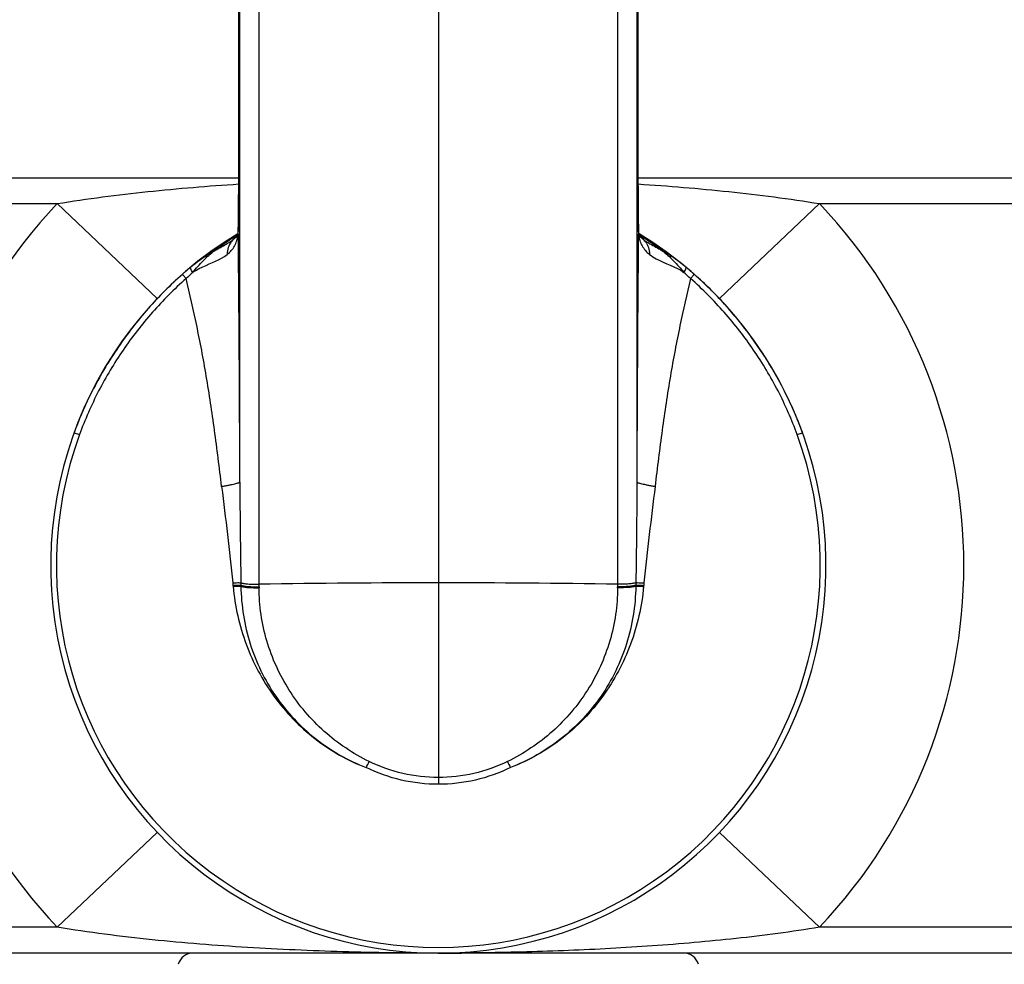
# Model space of a CAD drawing. Header units: millimetres. Extents: x -97 to 452, y -68 to 315.
# Tile 12 of 16: x 24 to 81, y 191 to 245. Entities that reach past the tile are written whole.
import ezdxf

# ---------------------------------------------------------------- set-up
doc = ezdxf.new("R2010")
doc.units = ezdxf.units.MM
doc.header["$LTSCALE"] = 23.1
doc.layers.get('0').update_dxf_attribs({"linetype": 'CONTINUOUS'})
doc.layers.add('ACHSEN', color=7, linetype='CONTINUOUS')

msp = doc.modelspace()

# ---------------------------------------------------------------- linework, layer by layer
at = {"color": 9, "linetype": 'CONTINUOUS'}
for p, q in [((48.173, 315.361), (48.173, 201.055)), ((36.654, 218.586), (36.654, 309.379)), ((37.768, 212.665), (37.768, 309.253)), ((58.579, 309.253), (58.579, 212.665)), ((59.693, 309.379), (59.693, 218.587)), ((36.587, 237.18), (36.588, 237.177)), ((59.759, 237.18), (59.759, 237.177)), ((-23.327, 234.758), (26.054, 234.758)), ((31.856, 229.249), (26.054, 234.758)), ((64.49, 229.249), (70.292, 234.758)), ((70.292, 234.758), (119.673, 234.758)), ((36.561, 233.236), (36.563, 233.353)), ((36.561, 233.266), (36.561, 233.236)), ((36.563, 233.353), (36.565, 233.474)), ((59.781, 233.474), (59.785, 233.267)), ((59.785, 233.267), (59.785, 233.236)), ((59.785, 233.266), (59.785, 233.236)), ((36.274, 232.779), (36.32, 232.809)), ((36.274, 232.779), (36.297, 232.794)), ((36.297, 232.794), (36.32, 232.808)), ((59.975, 232.84), (60.049, 232.794)), ((59.976, 232.841), (60.074, 232.778)), ((60.049, 232.794), (60.074, 232.778)), ((33.331, 230.667), (33.315, 230.653)), ((33.534, 230.406), (33.315, 230.653)), ((62.812, 230.406), (63.031, 230.653)), ((63.05, 230.636), (63.031, 230.653)), ((63.049, 230.636), (63.031, 230.653)), ((27.033, 221.461), (27.343, 221.348)), ((69.003, 221.348), (69.313, 221.461)), ((36.239, 212.74), (36.252, 212.598)), ((36.71, 212.75), (36.711, 212.605)), ((37.768, 212.521), (37.768, 212.665)), ((58.579, 212.665), (58.579, 212.521)), ((59.636, 212.75), (59.635, 212.605)), ((60.108, 212.74), (60.095, 212.598)), ((31.856, 198.266), (26.054, 192.758)), ((64.49, 198.266), (70.292, 192.758)), ((26.054, 192.758), (-23.327, 192.758)), ((119.673, 192.758), (70.292, 192.758)), ((50.419, 191.271), (49.971, 191.266)), ((50.867, 191.276), (50.419, 191.271))]:
    msp.add_line(p, q, dxfattribs=at)
at = {"color": 7, "linetype": 'CONTINUOUS'}
for p, q in [((-23.327, 236.258), (36.586, 236.258)), ((59.76, 236.258), (119.673, 236.258)), ((36.565, 233.503), (36.561, 233.266)), ((36.22, 232.637), (36.22, 232.637)), ((36.319, 232.71), (36.302, 232.697)), ((36.319, 232.71), (36.317, 232.709)), ((60.027, 232.71), (60.029, 232.709)), ((60.126, 232.637), (60.126, 232.637)), ((69.313, 221.461), (69.301, 221.495)), ((119.673, 191.258), (-23.327, 191.258))]:
    msp.add_line(p, q, dxfattribs=at)
for points in [[(59.759, 236.737), (59.759, 250.526), (59.757, 263.476), (59.755, 275.85), (59.749, 298.893)], [(36.591, 275.834), (36.589, 263.46), (36.588, 250.51), (36.587, 237.18)], [(36.587, 237.18), (36.587, 236.721), (36.586, 236.091), (36.583, 235.491), (36.58, 234.928), (36.576, 234.407), (36.571, 233.93), (36.565, 233.503)], [(59.785, 233.266), (59.781, 233.514), (59.775, 233.941), (59.77, 234.418), (59.766, 234.94), (59.763, 235.504), (59.76, 236.104), (59.759, 236.737)], [(36.561, 233.266), (36.557, 233.181), (36.544, 233.074), (36.525, 232.989), (36.5, 232.923), (36.471, 232.87), (36.43, 232.815)], [(59.916, 232.816), (59.875, 232.87), (59.847, 232.921), (59.823, 232.985), (59.804, 233.066), (59.79, 233.168), (59.785, 233.266)], [(36.302, 232.697), (36.232, 232.646), (36.22, 232.637)], [(36.43, 232.815), (36.362, 232.747), (36.317, 232.709)], [(60.029, 232.709), (59.982, 232.749), (59.916, 232.816)], [(60.126, 232.637), (60.111, 232.648), (60.041, 232.699), (60.027, 232.71)]]:
    msp.add_lwpolyline(points, dxfattribs=at)
at = {"color": 9, "linetype": 'CONTINUOUS'}
for centre, radius, start, end in [((48.173, 213.758), 30.5, 136.4866, 223.5134), ((48.173, 213.758), 30.5, 316.4866, 43.5134), ((-2165.578, 211.973), 2202.241, 0.172052, 0.553222), ((2262.852, 211.966), 2203.17, 179.446839, 179.827818), ((48.087, 214.474), 21.785, 123.1578, 126.2713), ((32.886, 237.532), 5.922, 302.9543, 304.2656), ((36.97, 231.907), 1.034, 129.1638, 142.0882), ((48.021, 214.573), 21.667, 122.8305, 123.1551), ((47.969, 214.652), 21.572, 122.5229, 122.686), ((47.974, 214.644), 21.582, 122.1478, 122.5229), ((34.118, 233.245), 2.442, 352.9111, 355.1439), ((62.228, 233.245), 2.442, 184.8508, 187.0831), ((48.348, 214.608), 21.625, 57.4735, 57.8629), ((59.376, 231.907), 1.034, 37.9123, 50.8454), ((48.324, 214.571), 21.67, 56.8456, 57.1641), ((63.459, 237.53), 5.92, 235.7349, 237.0437), ((48.259, 214.473), 21.787, 53.7292, 56.8428), ((45.524, 216.824), 18.447, 129.8921, 130.7679), ((44.199, 218.407), 16.382, 129.4122, 129.8883), ((52.271, 218.557), 16.188, 50.2294, 50.5842), ((51.136, 217.197), 17.96, 49.5146, 50.2248), ((46.011, 216.255), 19.196, 130.7592, 131.3423), ((41.504, 222.305), 11.364, 131.8749, 134.5323), ((54.84, 222.302), 11.368, 45.4682, 48.1183), ((50.345, 216.266), 19.181, 48.9502, 49.5203), ((50.403, 216.333), 19.092, 48.5943, 48.9516), ((48.695, 213.916), 21.956, 22.9321, 23.8621), ((48.915, 214.01), 21.717, 22.108, 22.9321), ((49.292, 214.161), 21.31, 20.1285, 22.1116), ((48.173, 213.758), 22.17, 159.9782, 20.0224), ((49.091, 213.737), 12.89, 185.0682, 185.3434), ((47.429, 212.731), 10.718, 180.6766, 180.9926), ((48.17, -419.841), 632.591, 89.999694, 90.942207), ((48.176, -419.841), 632.591, 89.057793, 90.000306), ((48.943, 212.731), 10.692, 359.0083, 359.3252), ((48.276, 213.644), 11.865, 354.6421, 354.9415), ((47.983, 212.517), 10.215, 179.9776, 180.2784), ((48.18, 212.516), 10.399, 359.7241, 0.0252), ((26.312, 211.045), 19.842, 332.9642, 334.1025), ((70.033, 211.045), 19.841, 205.8994, 207.0378), ((48.174, 384.098), 192.84, 269.99977, 270.53382)]:
    msp.add_arc(centre, radius, start, end, dxfattribs=at)
at = {"color": 7, "linetype": 'CONTINUOUS'}
msp.add_arc((48.173, 213.758), 22.5, 121.1645, 58.8104, dxfattribs=at)
at = {"color": 9, "linetype": 'CONTINUOUS'}
for points, knots in [([(36.588, 237.177), (36.588, 249.216), (36.589, 273.284), (36.598, 297.351), (36.599, 309.379)], [0, 0, 0, 0, 0.500244, 1, 1, 1, 1]), ([(59.747, 309.379), (59.749, 297.351), (59.757, 273.284), (59.759, 249.216), (59.759, 237.177)], [0, 0, 0, 0, 0.499756, 1, 1, 1, 1]), ([(36.565, 233.474), (36.574, 234.041), (36.584, 235.275), (36.588, 236.51), (36.588, 237.177)], [0, 0, 0, 0, 0.459483, 1, 1, 1, 1]), ([(59.759, 237.177), (59.759, 236.51), (59.762, 235.275), (59.773, 234.041), (59.781, 233.474)], [0, 0, 0, 0, 0.540514, 1, 1, 1, 1]), ([(26.054, 234.758), (26.926, 234.903), (28.676, 235.158), (32.184, 235.567), (34.824, 235.782), (36.585, 235.896)], [0, 0, 0, 0, 0.250304, 0.500405, 1, 1, 1, 1]), ([(59.761, 235.896), (61.522, 235.782), (64.162, 235.567), (67.671, 235.158), (69.42, 234.903), (70.292, 234.758)], [0, 0, 0, 0, 0.499593, 0.749692, 1, 1, 1, 1]), ([(36.551, 233.039), (36.553, 233.055), (36.558, 233.121), (36.56, 233.187), (36.561, 233.236)], [0, 0, 0, 0, 0.245703, 1, 1, 1, 1]), ([(59.785, 233.236), (59.786, 233.22), (59.787, 233.154), (59.791, 233.088), (59.795, 233.039)], [0, 0, 0, 0, 0.25434, 1, 1, 1, 1]), ([(35.92, 231.811), (36.005, 231.879), (36.164, 232.027), (36.352, 232.294), (36.482, 232.604), (36.527, 232.828), (36.541, 232.944)], [0, 0, 0, 0, 0.245982, 0.487227, 0.735069, 1, 1, 1, 1]), ([(36.288, 232.862), (36.282, 232.858), (36.285, 232.828), (36.292, 232.81), (36.297, 232.794)], [0, 0, 0, 0, 0.300088, 1, 1, 1, 1]), ([(36.346, 232.77), (36.342, 232.771), (36.326, 232.778), (36.309, 232.787), (36.297, 232.794)], [0, 0, 0, 0, 0.223413, 1, 1, 1, 1]), ([(36.378, 232.761), (36.376, 232.762), (36.365, 232.763), (36.354, 232.767), (36.346, 232.77)], [0, 0, 0, 0, 0.22574, 1, 1, 1, 1]), ([(59.805, 232.944), (59.819, 232.828), (59.864, 232.604), (59.994, 232.295), (60.182, 232.027), (60.341, 231.879), (60.426, 231.811)], [0, 0, 0, 0, 0.264893, 0.512709, 0.753964, 1, 1, 1, 1]), ([(60.049, 232.794), (60.041, 232.79), (60.016, 232.775), (59.988, 232.764), (59.968, 232.761)], [0, 0, 0, 0, 0.30391, 1, 1, 1, 1]), ([(60.059, 232.862), (60.065, 232.858), (60.061, 232.828), (60.055, 232.81), (60.049, 232.794)], [0, 0, 0, 0, 0.300197, 1, 1, 1, 1]), ([(35.198, 232.038), (35.078, 231.973), (34.588, 231.684), (34.132, 231.339), (33.798, 231.065)], [0, 0, 0, 0, 0.240227, 1, 1, 1, 1]), ([(33.918, 230.767), (34.018, 230.88), (34.212, 231.11), (34.617, 231.556), (34.955, 231.861), (35.198, 232.038)], [0, 0, 0, 0, 0.250142, 0.500271, 1, 1, 1, 1]), ([(35.198, 232.038), (35.279, 232.082), (35.586, 232.249), (35.891, 232.422), (36.107, 232.562)], [0, 0, 0, 0, 0.262078, 1, 1, 1, 1]), ([(36.155, 232.543), (36.077, 232.443), (35.955, 232.207), (35.919, 231.945), (35.92, 231.811)], [0, 0, 0, 0, 0.48663, 1, 1, 1, 1]), ([(60.192, 232.543), (60.269, 232.443), (60.391, 232.207), (60.427, 231.945), (60.426, 231.811)], [0, 0, 0, 0, 0.486654, 1, 1, 1, 1]), ([(60.238, 232.563), (60.308, 232.517), (60.606, 232.333), (60.913, 232.165), (61.148, 232.038)], [0, 0, 0, 0, 0.237976, 1, 1, 1, 1]), ([(61.148, 232.039), (61.391, 231.861), (61.729, 231.556), (62.134, 231.109), (62.329, 230.879), (62.429, 230.766)], [0, 0, 0, 0, 0.49976, 0.749877, 1, 1, 1, 1]), ([(62.549, 231.064), (62.434, 231.158), (61.989, 231.513), (61.517, 231.837), (61.148, 232.039)], [0, 0, 0, 0, 0.260876, 1, 1, 1, 1]), ([(33.918, 230.767), (34.103, 230.896), (34.774, 231.242), (35.507, 231.484), (35.92, 231.811)], [0, 0, 0, 0, 0.300002, 1, 1, 1, 1]), ([(60.426, 231.811), (60.549, 231.714), (61.19, 231.31), (61.939, 231.108), (62.429, 230.766)], [0, 0, 0, 0, 0.207704, 1, 1, 1, 1]), ([(33.918, 230.766), (33.896, 230.802), (33.858, 230.867), (33.815, 230.955), (33.793, 231.016), (33.791, 231.055), (33.798, 231.064)], [0, 0, 0, 0, 0.386436, 0.684816, 0.887295, 1, 1, 1, 1]), ([(62.429, 230.766), (62.451, 230.802), (62.489, 230.866), (62.532, 230.954), (62.554, 231.015), (62.556, 231.054), (62.549, 231.064)], [0, 0, 0, 0, 0.38654, 0.68497, 0.887425, 1, 1, 1, 1]), ([(33.315, 230.653), (32.613, 230.033), (31.285, 228.703), (29.558, 226.477), (28.113, 224.06), (27.354, 222.341), (27.033, 221.461)], [0, 0, 0, 0, 0.250028, 0.500061, 0.75008, 1, 1, 1, 1]), ([(33.534, 230.406), (32.841, 229.795), (31.532, 228.486), (29.829, 226.293), (28.406, 223.91), (27.659, 222.215), (27.343, 221.348)], [0, 0, 0, 0, 0.250029, 0.500035, 0.750029, 1, 1, 1, 1]), ([(35.595, 218.339), (35.467, 219.431), (35.199, 221.57), (34.804, 224.205), (34.444, 226.229), (34.066, 228.119), (33.748, 229.503), (33.534, 230.406)], [0, 0, 0, 0, 0.269218, 0.528047, 0.652365, 0.772672, 1, 1, 1, 1]), ([(62.812, 230.406), (62.598, 229.503), (62.28, 228.119), (61.902, 226.23), (61.542, 224.206), (61.147, 221.571), (60.879, 219.432), (60.751, 218.34)], [0, 0, 0, 0, 0.227327, 0.347633, 0.471952, 0.730782, 1, 1, 1, 1]), ([(69.003, 221.348), (68.687, 222.215), (67.94, 223.91), (66.517, 226.293), (64.814, 228.486), (63.505, 229.796), (62.812, 230.406)], [0, 0, 0, 0, 0.249969, 0.499962, 0.749968, 1, 1, 1, 1]), ([(68.774, 222.799), (68.445, 223.543), (67.703, 224.998), (66.367, 227.05), (64.822, 228.949), (63.66, 230.097), (63.05, 230.636)], [0, 0, 0, 0, 0.249956, 0.49997, 0.749984, 1, 1, 1, 1]), ([(35.595, 218.339), (35.669, 218.353), (35.811, 218.382), (36.013, 218.423), (36.192, 218.462), (36.346, 218.496), (36.456, 218.523), (36.528, 218.542), (36.57, 218.553), (36.604, 218.563), (36.629, 218.572), (36.644, 218.579), (36.652, 218.583), (36.654, 218.586)], [0, 0, 0, 0, 0.207208, 0.398287, 0.568386, 0.713967, 0.831983, 0.879891, 0.920025, 0.952146, 0.97615, 0.992018, 1, 1, 1, 1]), ([(35.595, 218.339), (35.704, 217.411), (35.939, 215.547), (36.153, 213.681), (36.239, 212.74)], [0, 0, 0, 0, 0.497416, 1, 1, 1, 1]), ([(36.654, 218.586), (36.655, 217.613), (36.668, 215.667), (36.698, 213.722), (36.71, 212.75)], [0, 0, 0, 0, 0.500257, 1, 1, 1, 1]), ([(59.693, 218.587), (59.692, 217.614), (59.678, 215.668), (59.648, 213.722), (59.636, 212.75)], [0, 0, 0, 0, 0.500257, 1, 1, 1, 1]), ([(59.693, 218.587), (59.694, 218.584), (59.702, 218.58), (59.718, 218.573), (59.743, 218.564), (59.776, 218.554), (59.818, 218.543), (59.89, 218.524), (60, 218.497), (60.154, 218.463), (60.334, 218.424), (60.536, 218.383), (60.678, 218.354), (60.751, 218.34)], [0, 0, 0, 0, 0.007985, 0.023854, 0.04786, 0.079981, 0.120116, 0.168024, 0.28604, 0.43162, 0.601717, 0.792794, 1, 1, 1, 1]), ([(60.751, 218.34), (60.643, 217.412), (60.407, 215.548), (60.193, 213.681), (60.108, 212.74)], [0, 0, 0, 0, 0.497415, 1, 1, 1, 1]), ([(36.239, 212.74), (36.335, 212.749), (36.467, 212.759), (36.624, 212.759), (36.685, 212.755), (36.71, 212.75)], [0, 0, 0, 0, 0.61232, 0.839425, 1, 1, 1, 1]), ([(36.252, 212.598), (36.345, 212.606), (36.474, 212.615), (36.627, 212.614), (36.687, 212.609), (36.711, 212.605)], [0, 0, 0, 0, 0.610889, 0.838259, 1, 1, 1, 1]), ([(36.71, 212.75), (36.732, 212.742), (36.786, 212.727), (36.924, 212.702), (37.143, 212.679), (37.441, 212.664), (37.656, 212.663), (37.768, 212.665)], [0, 0, 0, 0, 0.067511, 0.157376, 0.39454, 0.686197, 1, 1, 1, 1]), ([(36.711, 212.605), (36.734, 212.596), (36.788, 212.582), (36.926, 212.557), (37.145, 212.535), (37.442, 212.52), (37.657, 212.519), (37.768, 212.521)], [0, 0, 0, 0, 0.067944, 0.158102, 0.395413, 0.686746, 1, 1, 1, 1]), ([(59.636, 212.75), (59.614, 212.742), (59.56, 212.727), (59.422, 212.701), (59.204, 212.679), (58.905, 212.664), (58.69, 212.663), (58.579, 212.664)], [0, 0, 0, 0, 0.067531, 0.157406, 0.394569, 0.686212, 1, 1, 1, 1]), ([(59.635, 212.605), (59.612, 212.596), (59.558, 212.582), (59.42, 212.557), (59.202, 212.535), (58.904, 212.52), (58.69, 212.519), (58.579, 212.521)], [0, 0, 0, 0, 0.067952, 0.158116, 0.395429, 0.686756, 1, 1, 1, 1]), ([(59.635, 212.605), (59.659, 212.609), (59.719, 212.614), (59.873, 212.615), (60.001, 212.606), (60.095, 212.598)], [0, 0, 0, 0, 0.161757, 0.389131, 1, 1, 1, 1]), ([(59.636, 212.75), (59.661, 212.755), (59.722, 212.759), (59.88, 212.758), (60.012, 212.749), (60.108, 212.74)], [0, 0, 0, 0, 0.16059, 0.3877, 1, 1, 1, 1]), ([(36.257, 212.537), (36.35, 212.545), (36.477, 212.554), (36.629, 212.554), (36.688, 212.55), (36.712, 212.546)], [0, 0, 0, 0, 0.610575, 0.838017, 1, 1, 1, 1]), ([(36.257, 212.537), (36.364, 211.399), (36.872, 209.141), (38.5, 206.081), (40.901, 203.579), (42.92, 202.432), (43.985, 202.025)], [0, 0, 0, 0, 0.250155, 0.500218, 0.750158, 1, 1, 1, 1]), ([(36.712, 212.546), (36.735, 212.537), (36.789, 212.523), (36.927, 212.499), (37.146, 212.478), (37.443, 212.465), (37.657, 212.465), (37.768, 212.467)], [0, 0, 0, 0, 0.068087, 0.158334, 0.395669, 0.686888, 1, 1, 1, 1]), ([(36.712, 212.546), (36.732, 211.421), (37.093, 209.16), (38.591, 206.076), (40.938, 203.569), (42.934, 202.436), (43.985, 202.025)], [0, 0, 0, 0, 0.249559, 0.499527, 0.749708, 1, 1, 1, 1]), ([(44.161, 202.378), (43.218, 202.837), (41.45, 204.019), (39.395, 206.442), (38.081, 209.329), (37.773, 211.425), (37.768, 212.467)], [0, 0, 0, 0, 0.250816, 0.501063, 0.750751, 1, 1, 1, 1]), ([(58.579, 212.466), (58.573, 211.424), (58.265, 209.328), (56.951, 206.442), (54.896, 204.018), (53.128, 202.837), (52.185, 202.378)], [0, 0, 0, 0, 0.249245, 0.498934, 0.749182, 1, 1, 1, 1]), ([(59.634, 212.545), (59.615, 211.42), (59.253, 209.161), (58.003, 206.587), (56.582, 204.822), (55.327, 203.671), (53.914, 202.72), (52.888, 202.232), (52.361, 202.025)], [0, 0, 0, 0, 0.24922, 0.498834, 0.624088, 0.749376, 0.874682, 1, 1, 1, 1]), ([(60.089, 212.537), (59.982, 211.399), (59.474, 209.142), (58.115, 206.588), (56.645, 204.829), (55.366, 203.676), (53.934, 202.72), (52.895, 202.23), (52.361, 202.025)], [0, 0, 0, 0, 0.249835, 0.499566, 0.624689, 0.749799, 0.874901, 1, 1, 1, 1]), ([(59.634, 212.545), (59.611, 212.537), (59.557, 212.523), (59.419, 212.499), (59.201, 212.478), (58.903, 212.465), (58.689, 212.465), (58.579, 212.467)], [0, 0, 0, 0, 0.068093, 0.158344, 0.395682, 0.686897, 1, 1, 1, 1]), ([(59.634, 212.545), (59.658, 212.55), (59.717, 212.554), (59.869, 212.554), (59.997, 212.545), (60.089, 212.537)], [0, 0, 0, 0, 0.162, 0.389447, 1, 1, 1, 1]), ([(48.173, 201.448), (47.482, 201.448), (46.096, 201.609), (44.782, 202.076), (44.161, 202.378)], [0, 0, 0, 0, 0.50009, 1, 1, 1, 1]), ([(52.185, 202.378), (51.564, 202.076), (50.25, 201.609), (48.864, 201.448), (48.173, 201.448)], [0, 0, 0, 0, 0.499862, 1, 1, 1, 1]), ([(48.173, 201.055), (47.452, 201.055), (46.005, 201.222), (44.634, 201.71), (43.985, 202.025)], [0, 0, 0, 0, 0.500092, 1, 1, 1, 1]), ([(52.361, 202.025), (51.713, 201.71), (50.341, 201.222), (48.894, 201.055), (48.173, 201.055)], [0, 0, 0, 0, 0.49986, 1, 1, 1, 1]), ([(48.173, 191.258), (46.326, 191.258), (42.631, 191.31), (37.091, 191.555), (32.481, 191.918), (28.802, 192.34), (26.968, 192.605), (26.054, 192.758)], [0, 0, 0, 0, 0.249687, 0.499485, 0.749532, 0.874712, 1, 1, 1, 1]), ([(70.292, 192.758), (69.489, 192.624), (67.878, 192.387), (64.648, 192), (60.6, 191.649), (55.735, 191.386), (52.489, 191.299), (50.867, 191.276)], [0, 0, 0, 0, 0.125271, 0.250449, 0.500515, 0.750327, 1, 1, 1, 1])]:
    msp.add_open_spline(points, degree=3, knots=knots, dxfattribs=at)
at = {"layer": 'ACHSEN', "color": 7, "linetype": 'CONTINUOUS'}
for centre, start, end in [((33.933, 190.368), 90, 164.3305), ((62.413, 190.368), 15.6695, 90)]:
    msp.add_arc(centre, 0.89, start, end, dxfattribs=at)

doc.saveas('drawing.dxf')
